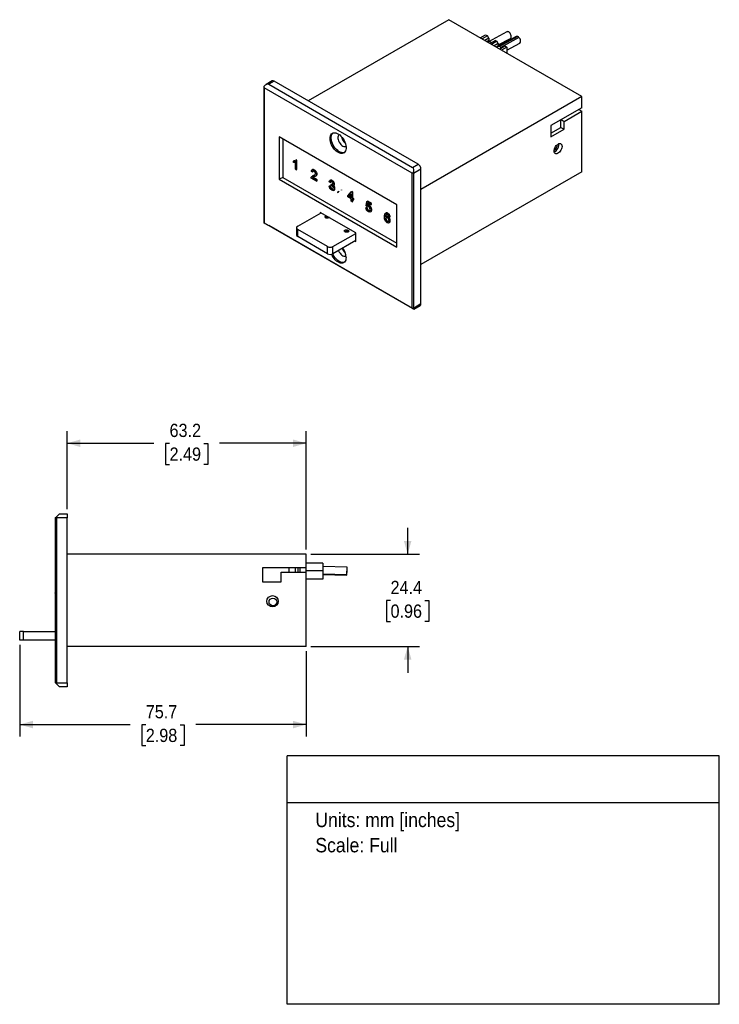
# Model space of a CAD drawing. Header units: millimetres. Extents: x 10 to 432, y 0 to 267.
# Tile 2 of 2: x 247 to 432, y 0 to 260. Entities that reach past the tile are written whole.
import ezdxf
from ezdxf.enums import TextEntityAlignment as Align

# ---------------------------------------------------------------- set-up
doc = ezdxf.new("R2010")
doc.units = ezdxf.units.MM
doc.linetypes.add('SLD-Solid', pattern=[0])
doc.layers.add('DIMENSIONS', color=140, linetype='SLD-Solid', lineweight=25)
doc.layers.add('TEXT', color=140, linetype='SLD-Solid', lineweight=25)
doc.layers.add('SLD-DEFPOINTS', color=7, linetype='Continuous', plot=False)
doc.layers.get('SLD-DEFPOINTS').off()
doc.styles.add('SLDTEXTSTYLE0', font='GOTHIC.TTF', dxfattribs={"width": 0.913})
doc.dimstyles.new('SLDDIMSTYLE0', dxfattribs={"dimtxt": 3.5, "dimasz": 3.5, "dimexe": 0, "dimexo": 0.0625, "dimgap": 0.875, "dimtad": 0, "dimtih": 1, "dimtoh": 1, "dimdec": 1, "dimrnd": 1e-09, "dimzin": 12, "dimdsep": 46, "dimtxsty": 'SLDTEXTSTYLE0', "dimsah": 1, "dimcen": 0.09, "dimadec": 0, "dimazin": 3, "dimtfac": 1, "dimtdec": 1, "dimtofl": 0, "dimtmove": 0, "dimatfit": 3, "dimfxl": 0, "dimfrac": 2, "dimtolj": 1, "dimtzin": 12, "dimarcsym": 0})
doc.dimstyles.new('SLDDIMSTYLE2', dxfattribs={"dimtxt": 3.5, "dimasz": 3.5, "dimexe": 0, "dimexo": 0.0625, "dimgap": 0.875, "dimtad": 0, "dimtih": 1, "dimtoh": 1, "dimdec": 1, "dimrnd": 1e-09, "dimzin": 12, "dimdsep": 46, "dimtxsty": 'SLDTEXTSTYLE0', "dimsah": 1, "dimcen": 0.09, "dimadec": 0, "dimazin": 3, "dimtfac": 1, "dimtdec": 1, "dimtmove": 0, "dimatfit": 0, "dimfxl": 0, "dimfrac": 2, "dimtolj": 1, "dimtzin": 12, "dimarcsym": 0})

# ---------------------------------------------------------------- blocks, each defined once
blk = doc.blocks.new('SW_NOTE_0')
at = {"layer": 'TEXT', "color": 0, "insert": (0, 4.87), "char_height": 3.81, "attachment_point": 1, "style": 'SLDTEXTSTYLE0'}
blk.add_mtext('Units: mm [inches]', dxfattribs=at)
blk = doc.blocks.new('SW_NOTE_0_1')
at = {"layer": 'TEXT', "color": 0, "insert": (0, 4.87), "char_height": 3.81, "attachment_point": 1, "style": 'SLDTEXTSTYLE0'}
blk.add_mtext('Scale: Full', dxfattribs=at)
blk = doc.blocks.new('Block1')
at = {"layer": 'TEXT'}
for p, q in [((431.8, 65.76), (317.5, 65.76)), ((317.5, 0), (317.5, 65.76)), ((431.8, 0), (431.8, 65.76)), ((317.5, 53.39), (431.8, 53.39)), ((431.8, 0), (317.5, 0))]:
    blk.add_line(p, q, dxfattribs=at)
at = {"layer": 'TEXT', "color": 140}
for name, p in [('SW_NOTE_0', (324.99, 45.8)), ('SW_NOTE_0_1', (324.99, 39.13))]:
    blk.add_blockref(name, p, dxfattribs=at)
at = {"layer": 'TEXT', "color": 140, "style": 'SLDTEXTSTYLE0', "width": 0.913, "flags": 2}
for tag, height, p in [('AUTOATTR0', 4.23, (364.7, 56.71)), ('AUTOATTR1_0', 4.76, (324.61, 29.88)), ('AUTOATTR1_1', 4.76, (323.61, 23.73)), ('AUTOATTR1_2', 4.76, (354.3, 17.57))]:
    blk.add_attdef(tag, text='', height=height, dxfattribs=at).set_placement(p, align=Align.BOTTOM_LEFT)
blk = doc.blocks.new('_D_4')
at = {"layer": 'DIMENSIONS'}
for p, q in [((349.4, 119.04), (349.4, 126.04)), ((323.83, 119.04), (352.57, 119.04)), ((344.87, 106.82), (343.8, 106.82)), ((343.8, 106.82), (343.8, 101.27)), ((353.92, 106.82), (354.99, 106.82)), ((354.99, 106.82), (354.99, 101.27)), ((343.8, 101.27), (344.87, 101.27)), ((354.99, 101.27), (353.92, 101.27)), ((323.83, 94.66), (352.57, 94.66)), ((349.4, 94.66), (349.4, 87.66))]:
    blk.add_line(p, q, dxfattribs=at)
for points in [[(349.4, 119.04), (350.4, 122.54), (348.4, 122.54)], [(349.4, 94.66), (348.4, 91.16), (350.4, 91.16)]]:
    blk.add_solid(points, dxfattribs=at)
at = {"layer": 'DIMENSIONS', "char_height": 3.5, "attachment_point": 1, "style": 'SLDTEXTSTYLE0'}
for s, insert in [('24.4', (344.87, 112)), ('0.96', (344.87, 105.74))]:
    blk.add_mtext(s, dxfattribs=dict(at, insert=insert))
blk = doc.blocks.new('_D_5')
at = {"layer": 'DIMENSIONS'}
for p, q in [((259.36, 130.98), (259.36, 151.56)), ((322.56, 120.31), (322.56, 151.56)), ((259.36, 148.39), (282.3, 148.39)), ((286.44, 148.36), (285.37, 148.36)), ((285.37, 148.36), (285.37, 142.8)), ((295.49, 148.36), (296.55, 148.36)), ((296.55, 148.36), (296.55, 142.8)), ((322.56, 148.39), (299.62, 148.39)), ((285.37, 142.8), (286.44, 142.8)), ((296.55, 142.8), (295.49, 142.8))]:
    blk.add_line(p, q, dxfattribs=at)
for points in [[(259.36, 148.39), (262.86, 147.39), (262.86, 149.39)], [(322.56, 148.39), (319.06, 149.39), (319.06, 147.39)]]:
    blk.add_solid(points, dxfattribs=at)
at = {"layer": 'DIMENSIONS', "char_height": 3.5, "attachment_point": 1, "style": 'SLDTEXTSTYLE0'}
for s, insert in [('63.2', (286.44, 153.54)), ('2.49', (286.44, 147.27))]:
    blk.add_mtext(s, dxfattribs=dict(at, insert=insert))
blk = doc.blocks.new('_D_6')
at = {"layer": 'DIMENSIONS'}
for p, q in [((246.81, 95.06), (246.81, 70.81)), ((322.56, 93.39), (322.56, 70.81)), ((246.81, 73.99), (276.03, 73.99)), ((280.16, 73.96), (279.09, 73.96)), ((279.09, 73.96), (279.09, 68.41)), ((289.21, 73.96), (290.28, 73.96)), ((290.28, 73.96), (290.28, 68.41)), ((322.56, 73.99), (293.35, 73.99)), ((279.09, 68.41), (280.16, 68.41)), ((290.28, 68.41), (289.21, 68.41))]:
    blk.add_line(p, q, dxfattribs=at)
for points in [[(246.81, 73.99), (250.31, 72.99), (250.31, 74.99)], [(322.56, 73.99), (319.06, 74.99), (319.06, 72.99)]]:
    blk.add_solid(points, dxfattribs=at)
at = {"layer": 'DIMENSIONS', "char_height": 3.5, "attachment_point": 1, "style": 'SLDTEXTSTYLE0'}
for s, insert in [('75.7', (280.16, 79.14)), ('2.98', (280.16, 72.88))]:
    blk.add_mtext(s, dxfattribs=dict(at, insert=insert))

msp = doc.modelspace()

# ---------------------------------------------------------------- linework, layer by layer
for p, q in [((360.24, 260.41), (323.1, 238.97)), ((395.45, 240.09), (360.24, 260.41)), ((368.57, 255.61), (370, 256.43)), ((370.51, 256.14), (369.07, 255.32)), ((370.87, 255.52), (369.79, 254.9)), ((370, 256.43), (370.51, 256.14)), ((370.87, 255.52), (370.51, 256.14)), ((375.6, 257.22), (370.77, 254.58)), ((370.87, 255.52), (370.87, 254.94)), ((378.09, 255.94), (373.26, 253.3)), ((373.35, 253.72), (376.55, 255.46)), ((378.42, 255.96), (373.59, 253.32)), ((378.45, 255.95), (373.62, 253.31)), ((378.49, 255.93), (373.66, 253.3)), ((378.82, 255.71), (373.99, 253.07)), ((378.42, 255.96), (378.45, 255.95)), ((378.49, 255.93), (378.45, 255.95)), ((370.87, 254.94), (370.3, 254.61)), ((370.76, 254.58), (370.56, 254.46)), ((372.64, 254.91), (371.21, 254.08)), ((372.99, 254.71), (371.56, 253.88)), ((373.35, 254.09), (372.28, 253.47)), ((372.64, 254.91), (372.99, 254.71)), ((373.35, 253.5), (372.78, 253.17)), ((373.25, 253.29), (372.92, 253.1)), ((373.35, 254.09), (372.99, 254.71)), ((373.35, 254.09), (373.35, 253.5)), ((373.59, 253.32), (373.62, 253.31)), ((373.7, 252.65), (375.13, 253.47)), ((375.66, 253.17), (374.23, 252.34)), ((375.13, 253.47), (375.66, 253.17)), ((375.66, 252.33), (379.05, 254.18)), ((375.66, 253.17), (375.66, 251.55)), ((375.66, 251.55), (375.63, 251.53)), ((375.66, 251.55), (375.66, 251.51)), ((311.35, 242.57), (311.35, 206.75)), ((350.58, 219.8), (311.42, 242.41)), ((311.42, 242.41), (311.42, 206.71)), ((313.61, 244.21), (311.95, 243.26)), ((314.11, 244.16), (312.66, 243.33)), ((312.66, 243.33), (350.7, 221.36)), ((352.15, 222.2), (314.11, 244.16)), ((395.45, 240.09), (352.91, 215.54)), ((395.45, 237.14), (395.45, 240.09)), ((395.45, 237.14), (387.26, 232.41)), ((390.74, 233.53), (395.45, 236.25)), ((394.67, 236.69), (395.45, 236.25)), ((395.45, 220.18), (395.45, 236.25)), ((387.26, 232.41), (387.26, 229.44)), ((387.26, 230.38), (389.93, 231.92)), ((389.93, 231.92), (389.93, 233.96)), ((389.93, 231.92), (390.74, 231.45)), ((389.97, 233.98), (390.74, 233.53)), ((390.74, 231.45), (390.74, 233.53)), ((346.54, 211.46), (315.46, 229.4)), ((315.46, 229.4), (315.46, 218.2)), ((387.26, 229.44), (390.74, 231.45)), ((316.36, 228.88), (316.36, 218.72)), ((319.18, 222.97), (319.34, 223.06)), ((319.18, 222.68), (319.18, 222.97)), ((319.71, 220.84), (319.71, 222.74)), ((319.8, 223.23), (319.95, 223.32)), ((319.8, 223.23), (319.96, 223.14)), ((320.12, 223.23), (319.95, 223.32)), ((319.96, 223.14), (320.12, 223.23)), ((319.96, 223.14), (319.96, 220.69)), ((320.12, 220.78), (320.12, 223.23)), ((350.7, 221.36), (352.15, 222.2)), ((319.96, 220.69), (319.71, 220.84)), ((319.96, 220.69), (320.12, 220.78)), ((324.2, 220.06), (323.93, 220.25)), ((324.29, 220.75), (324.09, 220.63)), ((324.34, 219.11), (324.15, 219)), ((324.2, 220.06), (324.35, 220.15)), ((324.4, 218.7), (324.47, 218.77)), ((324.96, 218.99), (325.16, 219.1)), ((350.58, 184.1), (350.58, 219.8)), ((352.91, 220.88), (350.93, 219.74)), ((350.93, 219.74), (350.93, 184.16)), ((352.91, 185.31), (352.91, 220.88)), ((395.45, 220.18), (352.91, 195.63)), ((316.36, 218.72), (315.46, 218.2)), ((315.46, 218.2), (346.54, 200.26)), ((316.36, 218.72), (346.54, 201.3)), ((325.29, 217.73), (323.88, 218.54)), ((324.24, 218.61), (324.4, 218.7)), ((324.24, 218.61), (325.29, 218.01)), ((325.44, 218.1), (324.4, 218.7)), ((325.29, 218.01), (325.44, 218.1)), ((325.29, 218.01), (325.29, 217.73)), ((325.29, 217.73), (325.44, 217.82)), ((325.44, 217.82), (325.44, 218.1)), ((328.66, 216.4), (328.81, 216.49)), ((328.66, 216.4), (328.91, 216.29)), ((328.93, 217.34), (328.68, 217.54)), ((329.07, 216.38), (328.81, 216.49)), ((329.03, 217.96), (328.84, 217.85)), ((328.91, 216.29), (329.07, 216.38)), ((328.93, 217.34), (329.09, 217.43)), ((329.16, 216.61), (329.19, 216.85)), ((329.19, 216.85), (329.34, 216.94)), ((329.23, 216.82), (329.38, 216.91)), ((329.77, 216.52), (329.96, 216.63)), ((329.82, 215.27), (330.01, 215.38)), ((331.17, 214.94), (330.82, 214.74)), ((330.83, 214.72), (331.18, 214.92)), ((333.54, 213.83), (334.5, 214.86)), ((333.54, 213.55), (333.54, 213.83)), ((334.46, 213.02), (333.54, 213.55)), ((334.46, 214.4), (333.79, 213.68)), ((333.79, 213.68), (333.95, 213.77)), ((333.79, 213.68), (334.46, 213.29)), ((333.95, 213.77), (334.46, 214.32)), ((334.46, 213.47), (333.95, 213.77)), ((334.46, 213.29), (334.46, 214.4)), ((334.5, 214.86), (334.66, 214.94)), ((334.5, 214.86), (334.72, 214.73)), ((334.87, 214.82), (334.66, 214.94)), ((334.72, 214.73), (334.87, 214.82)), ((334.72, 214.73), (334.72, 213.14)), ((334.87, 213.23), (334.87, 214.82)), ((334.46, 212.43), (334.46, 213.02)), ((334.72, 212.28), (334.46, 212.43)), ((334.72, 213.14), (334.87, 213.23)), ((334.72, 213.14), (335.01, 212.98)), ((335.01, 212.7), (334.72, 212.87)), ((334.72, 212.87), (334.72, 212.28)), ((334.72, 212.28), (334.87, 212.37)), ((335.16, 213.07), (334.87, 213.23)), ((334.87, 212.37), (334.87, 212.78)), ((335.01, 212.98), (335.16, 213.07)), ((335.01, 212.98), (335.01, 212.7)), ((335.01, 212.7), (335.16, 212.79)), ((335.16, 212.79), (335.16, 213.07)), ((338.39, 211.16), (338.59, 212.3)), ((338.63, 210.98), (338.39, 211.16)), ((338.59, 212.3), (338.74, 212.39)), ((338.59, 212.3), (339.64, 211.69)), ((338.63, 210.98), (338.78, 211.07)), ((338.8, 211.9), (338.68, 211.3)), ((338.68, 211.3), (338.84, 211.39)), ((339.8, 211.78), (338.74, 212.39)), ((339.64, 211.41), (338.8, 211.9)), ((338.84, 211.39), (338.92, 211.83)), ((339.64, 211.69), (339.8, 211.78)), ((339.64, 211.69), (339.64, 211.41)), ((339.64, 211.41), (339.8, 211.5)), ((339.8, 211.5), (339.8, 211.78)), ((346.54, 200.26), (346.54, 211.46)), ((320.32, 205.77), (326.51, 209.34)), ((335.67, 204.05), (326.29, 209.46)), ((326.29, 209.46), (326.29, 209.21)), ((327.75, 208.5), (327.86, 208.55)), ((338.34, 210.68), (338.5, 210.77)), ((338.34, 210.68), (338.61, 210.55)), ((338.76, 210.64), (338.5, 210.77)), ((338.61, 210.55), (338.76, 210.64)), ((339.5, 209.53), (339.69, 209.64)), ((343.71, 209.32), (343.51, 209.21)), ((343.78, 208.44), (343.58, 208.33)), ((344.61, 208.22), (344.35, 208.34)), ((311.42, 206.71), (350.58, 184.1)), ((350.7, 184.03), (312.66, 205.99)), ((344.41, 206.65), (344.61, 206.77)), ((344.61, 208.22), (344.76, 208.3)), ((320.03, 205.36), (320.03, 203.48)), ((328.21, 200.4), (320.32, 204.95)), ((320.32, 203.07), (320.32, 204.95)), ((329.62, 200.4), (335.67, 203.89)), ((335.67, 201.77), (335.67, 204.05)), ((328.21, 198.52), (320.32, 203.07)), ((335.67, 202.01), (329.62, 198.52)), ((335.46, 201.89), (335.67, 201.77)), ((328.21, 198.52), (328.21, 200.4)), ((329.62, 198.52), (329.62, 200.4)), ((350.93, 184.16), (352.91, 185.31)), ((351.02, 183.85), (352.69, 184.81)), ((256.31, 128.71), (256.46, 128.86)), ((256.31, 84.99), (256.31, 128.71)), ((256.46, 128.86), (257.31, 129.71)), ((256.56, 128.63), (256.56, 85.06)), ((259.36, 128.63), (256.56, 128.63)), ((257.31, 129.71), (259.36, 129.71)), ((259.36, 129.71), (259.36, 128.63)), ((259.36, 85.06), (259.36, 128.63)), ((322.56, 119.04), (259.36, 119.04)), ((322.56, 115.43), (322.56, 119.04)), ((322.56, 115.43), (310.98, 115.43)), ((310.98, 115.43), (310.98, 111.78)), ((317.97, 115.43), (317.97, 114.33)), ((319.78, 114.33), (319.78, 115.43)), ((320.39, 115.43), (320.39, 114.33)), ((320.97, 114.33), (320.97, 115.43)), ((320.97, 114.33), (320.97, 115.43)), ((326.97, 116.67), (322.56, 116.67)), ((322.56, 114.33), (322.56, 115.43)), ((326.97, 114.68), (322.56, 114.68)), ((326.97, 116.67), (326.97, 114.68)), ((333.4, 115.64), (326.97, 115.83)), ((333.39, 115.58), (326.97, 115.77)), ((326.97, 114.68), (326.97, 112.42)), ((315.91, 111.78), (315.91, 114.33)), ((315.91, 114.33), (322.56, 114.33)), ((322.56, 94.66), (322.56, 114.33)), ((326.97, 112.42), (322.56, 112.42)), ((326.97, 113.83), (333.34, 113.64)), ((326.97, 113.65), (333.32, 113.46)), ((310.98, 111.78), (315.91, 111.78)), ((256.31, 108.79), (256.06, 108.79)), ((256.06, 108.79), (256.06, 108.78)), ((256.06, 108.78), (256.06, 108.77)), ((256.06, 108.77), (256.31, 108.77)), ((246.81, 96.33), (246.81, 98.63)), ((247.81, 98.63), (246.81, 98.63)), ((247.81, 96.33), (247.81, 98.63)), ((247.81, 98.63), (256.31, 98.63)), ((247.81, 96.33), (246.81, 96.33)), ((256.31, 96.33), (247.81, 96.33)), ((322.56, 94.66), (259.36, 94.66)), ((256.46, 84.84), (256.31, 84.99)), ((257.31, 83.99), (256.46, 84.84)), ((256.56, 85.06), (259.36, 85.06)), ((259.36, 83.99), (257.31, 83.99)), ((259.36, 85.06), (259.36, 83.99))]:
    msp.add_line(p, q)
at = {"flags": 128}
for points in [[(373.35, 253.5), (373.24, 253.35), (373.21, 253.27)], [(328.88, 229), (328.91, 229.37), (328.99, 229.71), (329.12, 230), (329.3, 230.22), (329.53, 230.39), (329.8, 230.48), (330.09, 230.51), (330.41, 230.47), (330.74, 230.35), (331.09, 230.17), (331.42, 229.93), (331.75, 229.63), (332.06, 229.28), (332.34, 228.9), (332.59, 228.48), (332.79, 228.05), (332.95, 227.61), (333.06, 227.17), (333.11, 226.75), (333.11, 226.35), (333.06, 226), (332.95, 225.69), (332.79, 225.43), (332.59, 225.23), (332.34, 225.1), (332.06, 225.04), (331.75, 225.05), (331.42, 225.13), (331.09, 225.28), (330.74, 225.49), (330.41, 225.76), (330.09, 226.08), (329.8, 226.45), (329.53, 226.85), (329.3, 227.28), (329.12, 227.72), (328.99, 228.16), (328.91, 228.59), (328.88, 229)], [(332.65, 225.28), (332.52, 225.24), (332.23, 225.22), (331.91, 225.26), (331.57, 225.38), (331.23, 225.56), (330.89, 225.8), (330.57, 226.1), (330.26, 226.45), (329.98, 226.83), (329.73, 227.25), (329.53, 227.68), (329.37, 228.12), (329.26, 228.56), (329.2, 228.98), (329.2, 229.37), (329.26, 229.73), (329.37, 230.04), (329.53, 230.3), (329.67, 230.45)], [(331.33, 229.98), (331.3, 229.97), (331.14, 229.82), (331.03, 229.6), (330.97, 229.33), (330.97, 229.02), (331.03, 228.69), (331.14, 228.34), (331.3, 228), (331.51, 227.68), (331.74, 227.4), (332, 227.17), (332.27, 227), (332.53, 226.9), (332.78, 226.87), (333, 226.91), (333.08, 226.95)], [(389.16, 227.53), (389.4, 227.64), (389.64, 227.67), (389.84, 227.63), (390.01, 227.53), (390.13, 227.35), (390.2, 227.12), (390.22, 226.84), (390.18, 226.54), (390.08, 226.22), (389.93, 225.91), (389.74, 225.62), (389.52, 225.36), (389.28, 225.16), (389.04, 225.02), (388.8, 224.94), (388.58, 224.94), (388.39, 225.02), (388.24, 225.16), (388.14, 225.37), (388.1, 225.62), (388.12, 225.91), (388.19, 226.23), (388.31, 226.54), (388.48, 226.85), (388.68, 227.12), (388.92, 227.35), (389.16, 227.53)], [(330.83, 214.72), (330.83, 214.72), (330.83, 214.72), (330.83, 214.72), (330.82, 214.72), (330.82, 214.72), (330.82, 214.73), (330.82, 214.73), (330.82, 214.73), (330.82, 214.74), (330.82, 214.74), (330.82, 214.74), (330.82, 214.74), (330.83, 214.73), (330.83, 214.73), (330.83, 214.73), (330.83, 214.72)], [(331.17, 214.94), (331.17, 214.94), (331.18, 214.94), (331.18, 214.94), (331.18, 214.94), (331.18, 214.93), (331.18, 214.93)], [(331.18, 214.93), (331.18, 214.93), (331.18, 214.92)], [(331.92, 215.34), (331.91, 215.33), (331.91, 215.33), (331.91, 215.33), (331.9, 215.33), (331.89, 215.33), (331.89, 215.34), (331.88, 215.35), (331.88, 215.36), (331.88, 215.37), (331.89, 215.37), (331.89, 215.37), (331.9, 215.37), (331.91, 215.36), (331.91, 215.36), (331.91, 215.35), (331.92, 215.34)], [(328.69, 208.08), (328.67, 208.06), (328.51, 207.97), (328.31, 207.92), (328.09, 207.91), (327.88, 207.95), (327.71, 208.03), (327.6, 208.15), (327.57, 208.27), (327.62, 208.4), (327.75, 208.5), (327.75, 208.5)], [(332.8, 204.77), (332.98, 204.84), (333.2, 204.87), (333.42, 204.85), (333.61, 204.79), (333.75, 204.69), (333.82, 204.57), (333.81, 204.44), (333.72, 204.33), (333.57, 204.24), (333.36, 204.18), (333.14, 204.18), (332.94, 204.22), (332.77, 204.3), (332.66, 204.41), (332.63, 204.54), (332.68, 204.66), (332.8, 204.77)], [(324.26, 201.73), (324.26, 201.73), (324.26, 201.73), (324.26, 201.74), (324.26, 201.74), (324.26, 201.74), (324.26, 201.74), (324.26, 201.74), (324.26, 201.74), (324.27, 201.74), (324.27, 201.74), (324.27, 201.73), (324.27, 201.73), (324.27, 201.73), (324.27, 201.73), (324.27, 201.73), (324.26, 201.73)], [(333.12, 197.51), (333.09, 197.13), (333.01, 196.8), (332.88, 196.51), (332.7, 196.29), (332.47, 196.12), (332.21, 196.02), (331.91, 196), (331.59, 196.04), (331.26, 196.16), (330.91, 196.34), (330.58, 196.58), (330.25, 196.88), (329.94, 197.23), (329.66, 197.61), (329.41, 198.03), (329.24, 198.38)], [(332.65, 196.24), (332.52, 196.21), (332.23, 196.18), (331.91, 196.23), (331.57, 196.34), (331.23, 196.52), (330.89, 196.76), (330.57, 197.06), (330.26, 197.41), (329.98, 197.8), (329.73, 198.21), (329.59, 198.5)], [(331.11, 199.38), (331.14, 199.31), (331.3, 198.97), (331.51, 198.65), (331.74, 198.37), (332, 198.14), (332.27, 197.96), (332.53, 197.86), (332.78, 197.83), (333, 197.88), (333.08, 197.91)]]:
    msp.add_lwpolyline(points, dxfattribs=at)
for centre, radius in [((313.67, 106.6), 1.5), ((313.75, 106.42), 1.01)]:
    msp.add_circle(centre, radius)
for centre, radius, start, end in [((378.08, 254.98), 1.04, 44.3158, 66.5272), ((371.35, 254.48), 0.667, 136.3644, 175.2718), ((373.23, 252.31), 1.07, 44.6527, 66.1903), ((373.25, 252.34), 1.04, 44.3158, 66.5272), ((313.81, 243.75), 0.503, 54.3824, 114.3071), ((334.71, 229.91), 2.81, 190.0919, 229.9028), ((387.49, 227.18), 1.44, 295.6001, 6.9993), ((351.26, 220.81), 1.65, 2.6055, 57.3945), ((329.33, 217.03), 0.228, 230.5489, 243.0599), ((329.49, 217.12), 0.228, 230.5489, 243.0599), ((320.48, 205.36), 0.437, 110.7834, 249.2166), ((328.17, 207.36), 0.847, 55.0765, 124.9235), ((320.53, 203.53), 0.503, 185.6948, 245.6253), ((333.23, 203.62), 0.847, 55.0765, 124.9235), ((328.91, 201.76), 1.54, 242.6097, 297.3903), ((328.91, 199.88), 1.54, 242.6097, 297.3903), ((334.72, 200.88), 2.82, 199.7168, 229.7906), ((328.61, 197.32), 4.51, 2.3718, 36.7687), ((352.4, 185.24), 0.515, 304.0564, 7.2558), ((332.18, 115.62), 1.21, 357.9773, 0.5799)]:
    msp.add_arc(centre, radius, start, end)
for centre, major_axis, ratio, start_param, end_param in [((376.08, 256.34), (-0.479, 0.878), 0.595997, 3.142678, 6.284271), ((378.57, 255.06), (-0.479, 0.878), 0.595997, 5.757875, 6.283382), ((378.57, 255.06), (-0.479, 0.878), 0.595997, 3.141789, 5.178827), ((371.24, 253.7), (-0.479, 0.878), 0.595997, 5.079969, 6.297523), ((373.74, 252.42), (-0.479, 0.878), 0.595997, 5.757875, 6.297523), ((373.74, 252.42), (-0.479, 0.878), 0.595997, 4.946729, 5.178827), ((311.6, 242.71), (0.177, 0.306), 0.577335, 1.908144, 3.141633), ((311.95, 242.1), (0.71, 1.22), 0.577335, 0.000041, 1.402784), ((388.34, 226.77), (0.75, 1.3), 0.578055, 3.717375, 5.709739), ((349.94, 220.05), (0.76, 1.32), 0.577335, 4.919056, 6.283226), ((350.76, 220.11), (0.177, 0.306), 0.577335, 3.141633, 4.281392), ((311.6, 206.61), (0.25, -0.144), 0.00007, 2.356235, 3.589724), ((311.95, 206.4), (1, -0.58), 0.00007, 4.095084, 5.497828), ((350.76, 184), (0.25, -0.144), 0.00007, 1.216476, 2.356235), ((349.94, 184.47), (1.07, -0.62), 0.00007, 5.497828, 6.861997), ((333.35, 114.46), (0.03, 1), 0.002883, 3.140446, 6.282039), ((333.37, 114.64), (0.03, 1), 0.002883, 3.141773, 5.949892)]:
    msp.add_ellipse(centre, major_axis=major_axis, ratio=ratio, start_param=start_param, end_param=end_param)
for points in [[(373.66, 253.3), (373.65, 253.3), (373.63, 253.31), (373.62, 253.31)], [(350.84, 219.89), (350.88, 219.84), (350.91, 219.79), (350.93, 219.74)], [(350.93, 184.16), (350.91, 184.09), (350.88, 184.02), (350.84, 183.95)], [(256.46, 128.86), (256.49, 128.78), (256.53, 128.71), (256.56, 128.63)], [(256.56, 85.06), (256.53, 84.99), (256.49, 84.92), (256.46, 84.84)]]:
    msp.add_open_spline(points, degree=3)
for points, knots in [([(319.18, 222.97), (319.33, 222.97), (319.46, 222.99), (319.56, 223.04), (319.67, 223.09), (319.75, 223.15), (319.8, 223.23)], [0, 0, 0, 0, 0.553554, 0.553554, 0.553554, 1, 1, 1, 1]), ([(319.71, 222.74), (319.64, 222.71), (319.56, 222.69), (319.46, 222.68), (319.36, 222.67), (319.26, 222.67), (319.18, 222.68)], [0, 0, 0, 0, 0.500378, 0.500378, 0.500378, 1, 1, 1, 1]), ([(319.71, 223.13), (319.69, 223.12), (319.58, 223.06), (319.45, 223.06), (319.34, 223.06)], [0, 0, 0, 0, 0.1863684, 1, 1, 1, 1]), ([(323.88, 218.54), (323.88, 218.61), (323.89, 218.67), (323.91, 218.73), (323.95, 218.82), (324.01, 218.89), (324.16, 219.01), (324.28, 219.07), (324.43, 219.12), (324.66, 219.2), (324.81, 219.29), (324.89, 219.37), (324.97, 219.45), (325.01, 219.55), (325.01, 219.78), (324.98, 219.9), (324.9, 220.03), (324.83, 220.15), (324.73, 220.25), (324.49, 220.39), (324.39, 220.4), (324.31, 220.36), (324.24, 220.31), (324.2, 220.22), (324.2, 220.06)], [0, 0, 0, 0, 0.056605, 0.056605, 0.056605, 0.17946, 0.17946, 0.302315, 0.302315, 0.302315, 0.501258, 0.501258, 0.501258, 0.597261, 0.597261, 0.695968, 0.695968, 0.695968, 0.79202, 0.79202, 0.894933, 0.894933, 0.894933, 1, 1, 1, 1]), ([(323.93, 220.25), (323.95, 220.47), (324.02, 220.61), (324.14, 220.66), (324.26, 220.71), (324.42, 220.68), (324.82, 220.44), (324.98, 220.28), (325.1, 220.09), (325.22, 219.89), (325.28, 219.69), (325.28, 219.4), (325.27, 219.32), (325.19, 219.17), (325.14, 219.1), (324.98, 218.99), (324.84, 218.92), (324.66, 218.85), (324.5, 218.78), (324.4, 218.74), (324.36, 218.71), (324.31, 218.68), (324.27, 218.65), (324.24, 218.61)], [0, 0, 0, 0, 0.137684, 0.137684, 0.137684, 0.277952, 0.277952, 0.41822, 0.41822, 0.41822, 0.586671, 0.586671, 0.672324, 0.672324, 0.757978, 0.757978, 0.843631, 0.843631, 0.843631, 0.951706, 0.951706, 0.951706, 1, 1, 1, 1]), ([(325.14, 219.09), (325.16, 219.1), (325.22, 219.14), (325.33, 219.23), (325.42, 219.38), (325.45, 219.61), (325.41, 219.86), (325.3, 220.12), (325.14, 220.37), (324.91, 220.58), (324.67, 220.72), (324.43, 220.79), (324.32, 220.75), (324.27, 220.73)], [0, 0, 0, 0, 0.04708, 0.118721, 0.222233, 0.315846, 0.403592, 0.490084, 0.582674, 0.686539, 0.803314, 0.907834, 1, 1, 1, 1]), ([(324.8, 219.3), (324.74, 219.27), (324.61, 219.22), (324.45, 219.17), (324.35, 219.11), (324.33, 219.09)], [0, 0, 0, 0, 0.347903, 0.8262842, 1, 1, 1, 1]), ([(324.35, 220.15), (324.36, 220.21), (324.36, 220.3), (324.39, 220.35), (324.4, 220.37)], [0, 0, 0, 0, 0.655147, 1, 1, 1, 1]), ([(329.63, 216.5), (329.75, 216.4), (329.85, 216.27), (329.92, 216.13), (329.99, 215.99), (330.02, 215.84), (330.02, 215.48), (329.95, 215.34), (329.82, 215.27), (329.69, 215.2), (329.52, 215.23), (329.14, 215.45), (328.98, 215.6), (328.86, 215.79), (328.74, 215.99), (328.67, 216.19), (328.66, 216.4)], [0, 0, 0, 0, 0.125687, 0.125687, 0.125687, 0.2601, 0.2601, 0.443518, 0.443518, 0.443518, 0.643727, 0.643727, 0.824737, 0.824737, 0.824737, 1, 1, 1, 1]), ([(328.68, 217.54), (328.71, 217.72), (328.78, 217.83), (329, 217.92), (329.14, 217.9), (329.42, 217.73), (329.52, 217.64), (329.72, 217.42), (329.79, 217.3), (329.84, 217.18), (329.89, 217.05), (329.92, 216.93), (329.92, 216.72), (329.89, 216.64), (329.8, 216.52), (329.73, 216.49), (329.63, 216.5)], [0, 0, 0, 0, 0.191729, 0.191729, 0.383458, 0.383458, 0.517185, 0.517185, 0.650913, 0.650913, 0.650913, 0.771953, 0.771953, 0.885976, 0.885976, 1, 1, 1, 1]), ([(328.91, 216.29), (328.94, 216.11), (328.99, 215.96), (329.06, 215.84), (329.13, 215.73), (329.22, 215.64), (329.32, 215.59), (329.44, 215.52), (329.55, 215.5), (329.63, 215.55), (329.71, 215.6), (329.75, 215.69), (329.75, 215.97), (329.71, 216.1), (329.56, 216.37), (329.46, 216.47), (329.29, 216.56), (329.23, 216.59), (329.16, 216.61)], [0, 0, 0, 0, 0.163118, 0.163118, 0.163118, 0.295689, 0.295689, 0.295689, 0.454622, 0.454622, 0.454622, 0.618649, 0.618649, 0.777085, 0.777085, 0.93552, 0.93552, 1, 1, 1, 1]), ([(329.23, 216.82), (329.34, 216.76), (329.44, 216.74), (329.61, 216.77), (329.65, 216.84), (329.65, 217.09), (329.62, 217.2), (329.56, 217.3), (329.49, 217.41), (329.41, 217.5), (329.21, 217.61), (329.13, 217.62), (329.06, 217.59), (328.99, 217.56), (328.95, 217.48), (328.93, 217.34)], [0, 0, 0, 0, 0.181655, 0.181655, 0.36331, 0.36331, 0.504832, 0.504832, 0.504832, 0.662179, 0.662179, 0.819526, 0.819526, 0.819526, 1, 1, 1, 1]), ([(329.94, 216.63), (329.97, 216.64), (330.03, 216.68), (330.07, 216.8), (330.08, 217), (330.02, 217.25), (329.87, 217.52), (329.67, 217.75), (329.44, 217.91), (329.22, 217.99), (329.07, 218), (329.02, 217.95), (329.01, 217.94)], [0, 0, 0, 0, 0.0657269, 0.1459121, 0.2285927, 0.3527962, 0.4713731, 0.5978935, 0.7306448, 0.8583355, 0.9786507, 1, 1, 1, 1]), ([(329.68, 215.62), (329.67, 215.62), (329.6, 215.6), (329.44, 215.68), (329.25, 215.85), (329.12, 216.12), (329.08, 216.28), (329.07, 216.38)], [0, 0, 0, 0, 0.059382, 0.299644, 0.531168, 0.741954, 1, 1, 1, 1]), ([(329.09, 217.43), (329.09, 217.48), (329.1, 217.54), (329.13, 217.59), (329.14, 217.61)], [0, 0, 0, 0, 0.642786, 1, 1, 1, 1]), ([(329.63, 216.84), (329.59, 216.84), (329.52, 216.84), (329.43, 216.89), (329.38, 216.91)], [0, 0, 0, 0, 0.4233326, 1, 1, 1, 1]), ([(329.99, 215.37), (330.05, 215.42), (330.16, 215.51), (330.18, 215.77), (330.16, 216.01), (330.08, 216.23), (329.96, 216.42), (329.87, 216.51), (329.82, 216.55)], [0, 0, 0, 0, 0.2224968, 0.452443, 0.6006423, 0.737073, 0.8812263, 1, 1, 1, 1]), ([(338.68, 211.3), (338.81, 211.33), (338.94, 211.31), (339.27, 211.12), (339.42, 210.95), (339.68, 210.51), (339.74, 210.29), (339.74, 209.83), (339.69, 209.68), (339.57, 209.58), (339.44, 209.46), (339.25, 209.47), (338.83, 209.72), (338.67, 209.87), (338.55, 210.06), (338.43, 210.26), (338.36, 210.46), (338.34, 210.68)], [0, 0, 0, 0, 0.112615, 0.112615, 0.26163, 0.26163, 0.410645, 0.410645, 0.553364, 0.553364, 0.553364, 0.725553, 0.725553, 0.865779, 0.865779, 0.865779, 1, 1, 1, 1]), ([(338.61, 210.55), (338.63, 210.38), (338.68, 210.24), (338.75, 210.12), (338.82, 210), (338.91, 209.91), (339.02, 209.85), (339.14, 209.78), (339.25, 209.77), (339.34, 209.83), (339.42, 209.89), (339.46, 210.01), (339.46, 210.36), (339.42, 210.52), (339.34, 210.67), (339.26, 210.81), (339.15, 210.92), (338.93, 211.05), (338.85, 211.07), (338.79, 211.07), (338.72, 211.06), (338.67, 211.03), (338.63, 210.98)], [0, 0, 0, 0, 0.129697, 0.129697, 0.129697, 0.242458, 0.242458, 0.242458, 0.381366, 0.381366, 0.381366, 0.537675, 0.537675, 0.684128, 0.684128, 0.684128, 0.826047, 0.826047, 0.915296, 0.915296, 0.915296, 1, 1, 1, 1]), ([(339.67, 209.64), (339.68, 209.64), (339.76, 209.67), (339.84, 209.8), (339.9, 210.02), (339.9, 210.3), (339.83, 210.59), (339.69, 210.88), (339.5, 211.12), (339.28, 211.3), (339.05, 211.41), (338.91, 211.4), (338.84, 211.39)], [0, 0, 0, 0, 0.022105, 0.131935, 0.242252, 0.358044, 0.46424, 0.569623, 0.67175, 0.775017, 0.884526, 1, 1, 1, 1]), ([(339.39, 209.89), (339.36, 209.89), (339.3, 209.88), (339.18, 209.93), (339.03, 210.04), (338.89, 210.22), (338.8, 210.43), (338.78, 210.56), (338.76, 210.64)], [0, 0, 0, 0, 0.09913, 0.241645, 0.435378, 0.619209, 0.794159, 1, 1, 1, 1]), ([(343.52, 208.27), (343.58, 208.34), (343.65, 208.38), (343.74, 208.38), (343.83, 208.38), (343.92, 208.35), (344.19, 208.2), (344.34, 208.04), (344.46, 207.83), (344.58, 207.61), (344.64, 207.39), (344.64, 207.01), (344.61, 206.89), (344.56, 206.79), (344.5, 206.7), (344.42, 206.64), (344.32, 206.63), (344.22, 206.62), (344.11, 206.65), (343.77, 206.85), (343.6, 207.04), (343.46, 207.29), (343.33, 207.55), (343.26, 207.89), (343.26, 208.77), (343.34, 209.06), (343.49, 209.19), (343.61, 209.29), (343.79, 209.28), (344.18, 209.06), (344.31, 208.93), (344.52, 208.6), (344.59, 208.41), (344.61, 208.22)], [0, 0, 0, 0, 0.048061, 0.048061, 0.048061, 0.091992, 0.091992, 0.168099, 0.168099, 0.168099, 0.25227, 0.25227, 0.307599, 0.307599, 0.307599, 0.361742, 0.361742, 0.361742, 0.41504, 0.41504, 0.506832, 0.506832, 0.506832, 0.633003, 0.633003, 0.773789, 0.773789, 0.773789, 0.864388, 0.864388, 0.932194, 0.932194, 1, 1, 1, 1]), ([(344.35, 208.34), (344.33, 208.47), (344.3, 208.57), (344.25, 208.65), (344.19, 208.77), (344.1, 208.86), (343.91, 208.97), (343.84, 208.99), (343.78, 208.97), (343.7, 208.95), (343.64, 208.89), (343.59, 208.78), (343.54, 208.68), (343.52, 208.51), (343.52, 208.27)], [0, 0, 0, 0, 0.152928, 0.152928, 0.152928, 0.337407, 0.337407, 0.484492, 0.484492, 0.484492, 0.689293, 0.689293, 0.689293, 1, 1, 1, 1]), ([(343.67, 208.36), (343.68, 208.48), (343.69, 208.7), (343.74, 208.91), (343.8, 208.96), (343.8, 208.97)], [0, 0, 0, 0, 0.5317191, 0.9745202, 1, 1, 1, 1]), ([(344.76, 208.3), (344.75, 208.4), (344.71, 208.59), (344.57, 208.88), (344.37, 209.12), (344.13, 209.28), (343.9, 209.36), (343.75, 209.36), (343.7, 209.31), (343.69, 209.3)], [0, 0, 0, 0, 0.167147, 0.321291, 0.476431, 0.648646, 0.817942, 0.978642, 1, 1, 1, 1]), ([(344.58, 206.76), (344.64, 206.81), (344.77, 206.92), (344.81, 207.22), (344.78, 207.51), (344.69, 207.77), (344.56, 208.02), (344.39, 208.24), (344.19, 208.39), (343.99, 208.47), (343.84, 208.48), (343.78, 208.44), (343.76, 208.42)], [0, 0, 0, 0, 0.136721, 0.290762, 0.390146, 0.482164, 0.577448, 0.672999, 0.769621, 0.869041, 0.966393, 1, 1, 1, 1]), ([(343.55, 207.79), (343.55, 207.69), (343.57, 207.58), (343.65, 207.35), (343.7, 207.25), (343.77, 207.16), (343.83, 207.08), (343.91, 207.01), (343.98, 206.97), (344.09, 206.91), (344.18, 206.9), (344.26, 206.96), (344.34, 207.01), (344.38, 207.13), (344.38, 207.46), (344.34, 207.62), (344.19, 207.9), (344.09, 208), (343.86, 208.14), (343.76, 208.14), (343.68, 208.09), (343.6, 208.04), (343.55, 207.94), (343.55, 207.79)], [0, 0, 0, 0, 0.089911, 0.089911, 0.179823, 0.179823, 0.179823, 0.260082, 0.260082, 0.260082, 0.373585, 0.373585, 0.373585, 0.503241, 0.503241, 0.628095, 0.628095, 0.752949, 0.752949, 0.873448, 0.873448, 0.873448, 1, 1, 1, 1]), ([(343.71, 207.88), (343.71, 207.95), (343.71, 208.05), (343.76, 208.1), (343.78, 208.12)], [0, 0, 0, 0, 0.717745, 1, 1, 1, 1]), ([(344.3, 207.02), (344.3, 207.01), (344.24, 207), (344.1, 207.07), (343.94, 207.22), (343.8, 207.43), (343.73, 207.66), (343.72, 207.81), (343.71, 207.88)], [0, 0, 0, 0, 0.036038, 0.227017, 0.418857, 0.602098, 0.799652, 1, 1, 1, 1])]:
    msp.add_open_spline(points, degree=3, knots=knots)

# ---------------------------------------------------------------- block references
at = {"layer": 'SLD-DEFPOINTS'}
msp.add_blockref('Block1', (0, 0), dxfattribs=at)

# ---------------------------------------------------------------- dimensions: what is measured, and where the dimension line sits
at = {"layer": 'DIMENSIONS'}
for base, p1, p2, picture, middle in [((259.36, 148.39), (322.56, 119.04), (259.36, 129.71), '_D_5', (290.96, 148.39)), ((322.561, 73.9898), (246.813, 96.3287), (322.561, 94.6578), '_D_6', (284.687, 73.9898))]:
    dim = msp.add_linear_dim(base=base, p1=p1, p2=p2, dimstyle='SLDDIMSTYLE0', dxfattribs=at)
    dim.commit()
    dim.dimension.update_dxf_attribs({"geometry": picture, "text_midpoint": middle, "dimtype": 160})
dim = msp.add_linear_dim(base=(349.4, 94.66), p1=(322.56, 119.04), p2=(322.56, 94.66), angle=90, dimstyle='SLDDIMSTYLE2', dxfattribs=at)
dim.commit()
dim.dimension.update_dxf_attribs({"geometry": '_D_4', "text_midpoint": (349.4, 106.85), "dimtype": 160})

doc.saveas('drawing.dxf')
